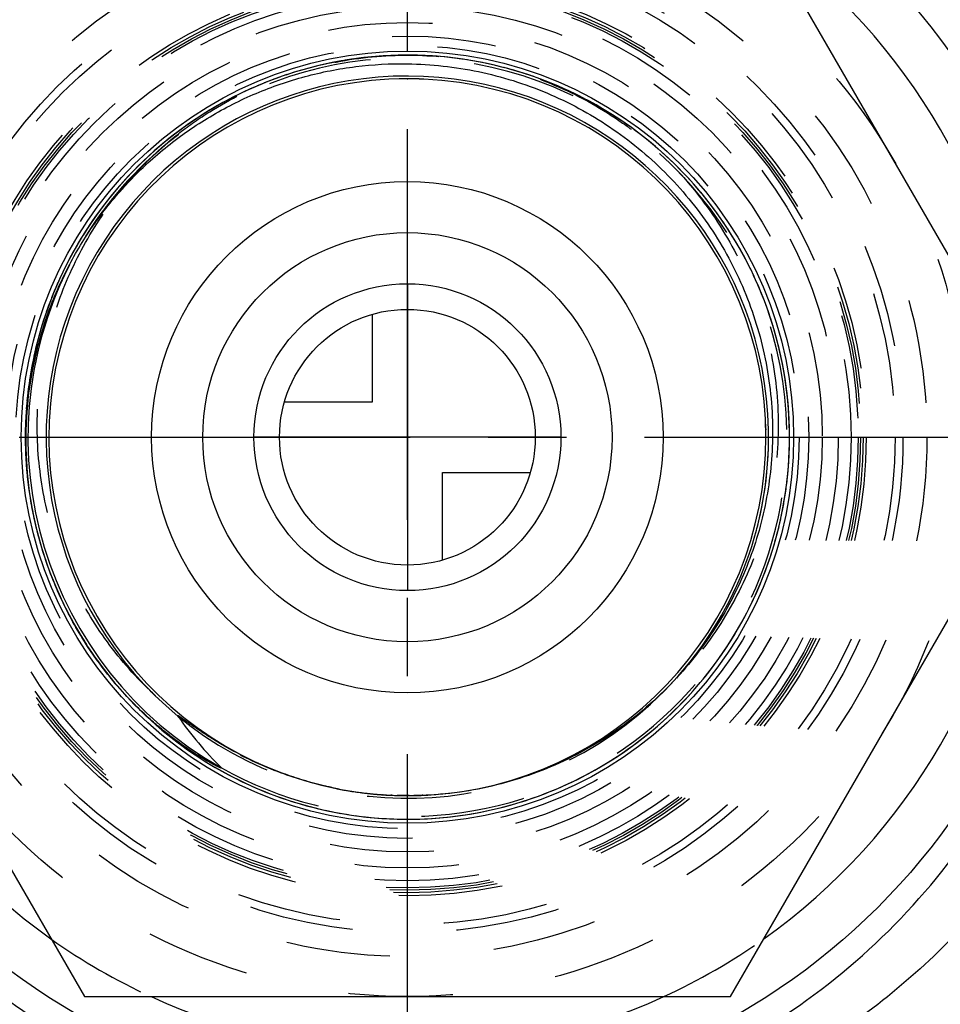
# Model space of a CAD drawing. Header units: millimetres. Extents: x 397 to 603, y 378 to 622.
# Tile 7 of 10: x 476 to 533, y 465 to 526. Entities that reach past the tile are written whole.
import ezdxf

# ---------------------------------------------------------------- set-up
doc = ezdxf.new("R2010")
doc.units = ezdxf.units.MM
doc.header["$LTSCALE"] = 65.185185
doc.linetypes.add('CENTER', pattern=[0.6, 0.375, -0.075, 0.075, -0.075])
doc.linetypes.add('HIDDEN', pattern=[0.2, 0.1, -0.1])
for name, color, linetype in [('ACHSEN_S', 7, 'CONTINUOUS'), ('FASEN', 7, 'CONTINUOUS'), ('FLAECHEN', 7, 'CONTINUOUS'), ('KONST.EL_MIT_GEO', 7, 'CONTINUOUS'), ('KURVEN', 7, 'CONTINUOUS')]:
    doc.layers.add(name, color=color, linetype=linetype)

msp = doc.modelspace()

# ---------------------------------------------------------------- linework, layer by layer
at = {"layer": 'ACHSEN_S', "color": 2, "linetype": 'CENTER'}
for p, q in [((500, 377.5), (500, 622.5)), ((397.5, 500), (602.5, 500))]:
    msp.add_line(p, q, dxfattribs=at)
at = {"layer": 'FASEN', "color": 7, "linetype": 'CONTINUOUS'}
msp.add_circle((500, 500), 41.605, dxfattribs=at)
for start, end in [(125.38435, 174.61552), (5.38448, 54.61565), (185.38448, 234.61565), (305.38435, 354.61552), (245.38443, 294.61557)]:
    msp.add_arc((500, 500), 38.5, start, end, dxfattribs=at)
at = {"layer": 'FASEN', "color": 8, "linetype": 'HIDDEN'}
for start, end in [(234.61565, 245.38443), (294.61557, 305.38435)]:
    msp.add_arc((500, 500), 38.5, start, end, dxfattribs=at)
at = {"layer": 'FLAECHEN', "color": 8, "linetype": 'HIDDEN'}
for radius in [26.95, 25.1, 24.5]:
    msp.add_circle((500, 500), radius, dxfattribs=at)
at = {"layer": 'KONST.EL_MIT_GEO', "color": 7, "linetype": 'CONTINUOUS'}
for p, q in [((540.415, 500), (520.207, 535)), ((459.585, 500), (479.793, 465)), ((520.207, 465), (540.415, 500)), ((485.734, 480.875), (485.591, 480.979)), ((485.87, 480.776), (485.734, 480.875)), ((486, 480.685), (485.87, 480.776)), ((486.122, 480.599), (486, 480.685)), ((486.238, 480.52), (486.122, 480.599)), ((486.346, 480.447), (486.238, 480.52)), ((486.447, 480.379), (486.346, 480.447)), ((486.542, 480.317), (486.447, 480.379)), ((486.631, 480.259), (486.542, 480.317)), ((486.714, 480.205), (486.631, 480.259)), ((486.792, 480.155), (486.714, 480.205)), ((486.866, 480.109), (486.792, 480.155)), ((486.968, 480.045), (486.866, 480.109)), ((487.061, 479.987), (486.968, 480.045)), ((487.147, 479.935), (487.061, 479.987)), ((487.228, 479.886), (487.147, 479.935)), ((487.304, 479.841), (487.228, 479.886)), ((487.376, 479.799), (487.304, 479.841)), ((487.442, 479.76), (487.376, 479.799)), ((487.505, 479.725), (487.442, 479.76)), ((487.581, 479.681), (487.505, 479.725)), ((487.65, 479.642), (487.581, 479.681)), ((487.712, 479.608), (487.65, 479.642)), ((487.768, 479.577), (487.712, 479.608)), ((487.818, 479.551), (487.768, 479.577)), ((487.872, 479.522), (487.818, 479.551)), ((487.918, 479.497), (487.872, 479.522)), ((487.957, 479.477), (487.918, 479.497)), ((487.996, 479.457), (487.957, 479.477)), ((488.027, 479.441), (487.996, 479.457)), ((488.06, 479.424), (488.027, 479.441)), ((488.088, 479.41), (488.06, 479.424)), ((488.112, 479.399), (488.088, 479.41)), ((488.135, 479.388), (488.112, 479.399)), ((488.154, 479.378), (488.135, 479.388)), ((488.174, 479.369), (488.154, 479.378)), ((488.193, 479.36), (488.174, 479.369)), ((488.208, 479.353), (488.193, 479.36)), ((488.223, 479.346), (488.208, 479.353)), ((488.237, 479.34), (488.223, 479.346)), ((488.25, 479.334), (488.237, 479.34)), ((488.262, 479.329), (488.25, 479.334)), ((488.273, 479.324), (488.262, 479.329)), ((488.279, 479.321), (488.273, 479.324)), ((488.285, 479.319), (488.279, 479.321)), ((488.291, 479.317), (488.285, 479.319)), ((488.296, 479.315), (488.291, 479.317)), ((488.301, 479.313), (488.296, 479.315)), ((488.305, 479.311), (488.301, 479.313)), ((488.31, 479.309), (488.305, 479.311)), ((488.314, 479.308), (488.31, 479.309)), ((488.318, 479.306), (488.314, 479.308)), ((488.322, 479.305), (488.318, 479.306)), ((488.325, 479.303), (488.322, 479.305)), ((488.329, 479.302), (488.325, 479.303)), ((488.333, 479.301), (488.329, 479.302)), ((499.392, 477.583), (499.368, 477.584)), ((499.463, 477.581), (499.419, 477.583)), ((479.793, 465), (520.207, 465))]:
    msp.add_line(p, q, dxfattribs=at)
at = {"layer": 'KONST.EL_MIT_GEO', "color": 8, "linetype": 'HIDDEN'}
for p, q in [((497.104, 523.728), (496.573, 523.657)), ((497.577, 523.781), (497.047, 523.721)), ((498.051, 523.824), (497.522, 523.775)), ((498.526, 523.859), (497.998, 523.82)), ((499.002, 523.883), (498.475, 523.855)), ((499.478, 523.898), (498.953, 523.881)), ((499.954, 523.904), (499.431, 523.897)), ((500.431, 523.9), (499.909, 523.904)), ((500.907, 523.887), (500.387, 523.901)), ((501.382, 523.864), (500.865, 523.888)), ((501.858, 523.832), (501.342, 523.866)), ((502.332, 523.79), (501.82, 523.835)), ((502.805, 523.739), (502.296, 523.793)), ((503.278, 523.678), (502.771, 523.743)), ((503.749, 523.608), (503.246, 523.683)), ((493.833, 523.095), (493.305, 522.947)), ((494.294, 523.213), (493.765, 523.077)), ((494.758, 523.322), (494.228, 523.197)), ((495.224, 523.422), (494.693, 523.308)), ((495.691, 523.512), (495.161, 523.409)), ((496.161, 523.594), (495.63, 523.501)), ((496.632, 523.665), (496.101, 523.584)), ((504.219, 523.529), (503.719, 523.613)), ((504.687, 523.44), (504.19, 523.534)), ((505.153, 523.342), (504.66, 523.445)), ((505.617, 523.235), (505.128, 523.347)), ((506.078, 523.118), (505.594, 523.24)), ((506.538, 522.993), (506.058, 523.124)), ((492.014, 522.531), (491.492, 522.339)), ((492.464, 522.685), (491.941, 522.504)), ((492.918, 522.831), (492.393, 522.661)), ((493.374, 522.967), (492.847, 522.809)), ((506.995, 522.858), (506.519, 522.998)), ((507.449, 522.714), (506.978, 522.863)), ((507.9, 522.561), (507.434, 522.719)), ((508.348, 522.399), (507.887, 522.565)), ((490.682, 522.013), (490.168, 521.788)), ((491.123, 522.194), (490.606, 521.981)), ((491.567, 522.367), (491.047, 522.164)), ((499.976, 522.425), (499.985, 522.425)), ((499.981, 522.425), (500, 522.425)), ((499.985, 522.425), (499.994, 522.425)), ((499.991, 522.425), (500, 522.425)), ((499.994, 522.425), (500, 522.425)), ((499.996, 522.425), (500, 522.425)), ((500, 522.425), (500.009, 522.425)), ((500, 522.425), (500.007, 522.425)), ((500, 522.425), (500.022, 522.425)), ((508.792, 522.228), (508.337, 522.403)), ((509.233, 522.049), (508.783, 522.232)), ((509.671, 521.86), (509.226, 522.052)), ((510.104, 521.663), (509.665, 521.863)), ((510.534, 521.458), (510.101, 521.665)), ((511.8, 520.789), (511.381, 521.021)), ((512.213, 520.548), (511.797, 520.79)), ((512.622, 520.3), (512.209, 520.551)), ((513.026, 520.043), (512.616, 520.304)), ((513.424, 519.779), (513.018, 520.048)), ((513.817, 519.506), (513.415, 519.785)), ((514.204, 519.226), (513.806, 519.514)), ((514.586, 518.938), (514.192, 519.235)), ((514.962, 518.643), (514.573, 518.948)), ((515.332, 518.34), (514.947, 518.654)), ((515.695, 518.029), (515.316, 518.353)), ((516.053, 517.712), (515.679, 518.044)), ((516.404, 517.387), (516.035, 517.728)), ((516.748, 517.055), (516.385, 517.405)), ((517.086, 516.717), (516.729, 517.075)), ((517.417, 516.372), (517.066, 516.738)), ((517.741, 516.02), (517.396, 516.395)), ((518.058, 515.662), (517.719, 516.045)), ((518.368, 515.298), (518.035, 515.689)), ((518.67, 514.927), (518.344, 515.326)), ((518.965, 514.551), (518.646, 514.958)), ((519.252, 514.169), (518.94, 514.583)), ((519.532, 513.781), (519.227, 514.203)), ((519.804, 513.387), (519.506, 513.817)), ((520.067, 512.989), (519.777, 513.426)), ((520.323, 512.585), (520.041, 513.029)), ((520.571, 512.176), (520.297, 512.627)), ((520.81, 511.762), (520.544, 512.22)), ((521.041, 511.343), (520.784, 511.809)), ((521.264, 510.92), (521.015, 511.392)), ((478.836, 510.74), (478.855, 510.777)), ((478.837, 510.742), (478.855, 510.777)), ((478.855, 510.777), (478.884, 510.834)), ((478.855, 510.777), (478.878, 510.822)), ((478.855, 510.777), (478.867, 510.802)), ((478.855, 510.777), (478.867, 510.801)), ((478.855, 510.777), (478.867, 510.801)), ((478.855, 510.777), (478.859, 510.785)), ((478.858, 510.784), (478.866, 510.799)), ((478.859, 510.785), (478.868, 510.802)), ((521.478, 510.492), (521.237, 510.971)), ((521.684, 510.061), (521.452, 510.546)), ((521.881, 509.625), (521.658, 510.117)), ((478.141, 509.674), (477.921, 509.161)), ((478.339, 510.109), (478.108, 509.599)), ((522.069, 509.185), (521.855, 509.683)), ((477.952, 509.235), (477.743, 508.72)), ((522.248, 508.742), (522.044, 509.246)), ((477.6, 508.345), (477.413, 507.826)), ((477.772, 508.792), (477.574, 508.274)), ((522.418, 508.295), (522.223, 508.805)), ((522.58, 507.845), (522.394, 508.36)), ((477.438, 507.896), (477.262, 507.374)), ((522.732, 507.392), (522.557, 507.912)), ((477.284, 507.443), (477.12, 506.92)), ((522.876, 506.936), (522.71, 507.461)), ((477.005, 506.528), (476.862, 506.003)), ((477.14, 506.987), (476.986, 506.463)), ((523.01, 506.477), (522.854, 507.007)), ((523.135, 506.015), (522.989, 506.551)), ((476.879, 506.067), (476.747, 505.541)), ((523.25, 505.551), (523.115, 506.091)), ((476.762, 505.603), (476.641, 505.076)), ((523.357, 505.085), (523.232, 505.63)), ((476.557, 504.67), (476.458, 504.142)), ((476.655, 505.138), (476.545, 504.61)), ((476.468, 504.2), (476.38, 503.672)), ((476.389, 503.728), (476.311, 503.2)), ((476.258, 502.781), (476.203, 502.254)), ((476.319, 503.255), (476.252, 502.728)), ((476.207, 502.305), (476.162, 501.78)), ((476.166, 501.829), (476.132, 501.304)), ((476.112, 500.874), (476.099, 500.352)), ((476.134, 501.352), (476.11, 500.828)), ((476.099, 500.396), (476.096, 499.876)), ((522.419, 500.516), (522.42, 500.487)), ((522.419, 500.51), (522.42, 500.484)), ((522.419, 500.509), (522.42, 500.483)), ((522.42, 500.487), (522.42, 500.457)), ((522.42, 500.484), (522.42, 500.457)), ((522.42, 500.483), (522.42, 500.457)), ((522.42, 500.463), (522.42, 500.457)), ((523.904, 500.057), (523.897, 500.585)), ((476.096, 499.918), (476.104, 499.4)), ((523.9, 499.579), (523.904, 500.107)), ((476.103, 499.44), (476.12, 498.924)), ((523.864, 498.623), (523.889, 499.15)), ((523.887, 499.101), (523.901, 499.628)), ((476.119, 498.962), (476.146, 498.448)), ((476.144, 498.485), (476.182, 497.973)), ((523.832, 498.146), (523.867, 498.673)), ((476.179, 498.008), (476.227, 497.499)), ((523.79, 497.67), (523.836, 498.196)), ((476.224, 497.532), (476.282, 497.026)), ((523.678, 496.72), (523.745, 497.244)), ((523.739, 497.195), (523.795, 497.719)), ((476.278, 497.057), (476.346, 496.554)), ((476.342, 496.583), (476.419, 496.084)), ((523.608, 496.247), (523.685, 496.769)), ((476.415, 496.11), (476.502, 495.614)), ((523.528, 495.776), (523.615, 496.296)), ((476.497, 495.639), (476.594, 495.147)), ((523.34, 494.838), (523.448, 495.355)), ((523.439, 495.306), (523.537, 495.825)), ((476.589, 495.17), (476.695, 494.682)), ((523.232, 494.373), (523.351, 494.887)), ((476.69, 494.703), (476.806, 494.219)), ((476.801, 494.237), (476.925, 493.758)), ((523.115, 493.909), (523.244, 494.421)), ((476.921, 493.775), (477.054, 493.299)), ((522.988, 493.448), (523.127, 493.957)), ((477.05, 493.314), (477.192, 492.843)), ((477.188, 492.856), (477.34, 492.39)), ((477.336, 492.402), (477.496, 491.94)), ((477.492, 491.95), (477.661, 491.494)), ((477.658, 491.501), (477.835, 491.05)), ((477.832, 491.056), (478.017, 490.61)), ((478.016, 490.614), (478.209, 490.174)), ((478.208, 490.177), (478.409, 489.743)), ((478.409, 489.742), (478.618, 489.313)), ((478.618, 489.314), (478.836, 488.887)), ((478.835, 488.89), (479.063, 488.466)), ((479.06, 488.471), (479.298, 488.05)), ((479.294, 488.056), (479.541, 487.638)), ((479.536, 487.645), (479.792, 487.231)), ((479.792, 487.231), (479.805, 487.21)), ((480.183, 486.633), (480.187, 486.628)), ((516.876, 484.975), (516.837, 484.931)), ((516.876, 484.975), (516.838, 484.932)), ((516.876, 484.975), (516.843, 484.937)), ((516.876, 484.975), (516.846, 484.941)), ((516.876, 484.975), (516.856, 484.952)), ((516.871, 484.968), (516.858, 484.954)), ((516.876, 484.975), (516.871, 484.968)), ((516.907, 485.01), (516.876, 484.975)), ((497.962, 477.667), (497.959, 477.667)), ((497.966, 477.667), (497.962, 477.667)), ((498.447, 477.628), (498.44, 477.629)), ((498.479, 477.626), (498.447, 477.628)), ((499.023, 477.596), (498.973, 477.598)), ((499.031, 477.596), (499.023, 477.596)), ((499.412, 477.583), (499.392, 477.583)), ((499.412, 477.583), (499.392, 477.583)), ((499.805, 477.576), (499.412, 477.583)), ((499.419, 477.583), (499.412, 477.583)), ((499.419, 477.583), (499.412, 477.583)), ((499.738, 477.577), (499.713, 477.577)), ((499.738, 477.576), (499.713, 477.577)), ((500, 477.575), (499.805, 477.576)), ((499.958, 477.575), (499.926, 477.575)), ((500, 477.575), (499.958, 477.575)), ((500, 477.575), (499.97, 477.575)), ((500.042, 477.575), (500, 477.575)), ((500.011, 477.575), (500, 477.575)), ((500.011, 477.575), (500, 477.575)), ((500.02, 477.575), (500.011, 477.575)), ((500.054, 477.575), (500.02, 477.575)), ((500.106, 477.575), (500.054, 477.575)), ((500.457, 477.58), (500.397, 477.579)), ((500.488, 477.58), (500.457, 477.58)), ((500.501, 477.581), (500.488, 477.58)), ((500.498, 477.58), (500.494, 477.58)), ((500.507, 477.58), (500.498, 477.58)), ((500.506, 477.581), (500.5, 477.581)), ((500.506, 477.581), (500.501, 477.581)), ((500.51, 477.581), (500.501, 477.581)), ((500.506, 477.581), (500.501, 477.581)), ((500.522, 477.581), (500.506, 477.581)), ((500.51, 477.581), (500.506, 477.581)), ((500.514, 477.58), (500.507, 477.58)), ((500.522, 477.581), (500.51, 477.581)), ((500.558, 477.582), (500.522, 477.581)), ((500.61, 477.583), (500.558, 477.582)), ((500.762, 477.588), (500.73, 477.587)), ((500.968, 477.596), (500.915, 477.594)), ((500.967, 477.596), (500.915, 477.594)), ((500.952, 477.595), (500.915, 477.594)), ((500.952, 477.595), (500.915, 477.594)), ((500.968, 477.596), (500.952, 477.595)), ((493.918, 476.883), (494.43, 476.754)), ((494.382, 476.766), (494.896, 476.647)), ((494.848, 476.658), (495.364, 476.55)), ((495.316, 476.559), (495.834, 476.462)), ((495.785, 476.47), (496.306, 476.383)), ((496.257, 476.391), (496.779, 476.314)), ((496.73, 476.321), (497.253, 476.254)), ((497.204, 476.26), (497.729, 476.204)), ((497.68, 476.209), (498.205, 476.163)), ((498.156, 476.167), (498.682, 476.132)), ((498.633, 476.135), (499.16, 476.111)), ((499.111, 476.113), (499.638, 476.099)), ((499.589, 476.1), (500.116, 476.096)), ((500.067, 476.096), (500.594, 476.103)), ((500.545, 476.102), (501.072, 476.12))]:
    msp.add_line(p, q, dxfattribs=at)
for points in [[(523.897, 500.585), (523.88, 501.063), (523.854, 501.54), (523.819, 502.017), (523.774, 502.493), (523.719, 502.968), (523.655, 503.442), (523.581, 503.914), (523.498, 504.385), (523.406, 504.854), (523.304, 505.321), (523.193, 505.787), (523.073, 506.249), (522.943, 506.71), (522.804, 507.167), (522.656, 507.622), (522.499, 508.073), (522.333, 508.522), (522.158, 508.967), (521.975, 509.408), (521.782, 509.846), (521.581, 510.28), (521.371, 510.709), (521.152, 511.135), (520.925, 511.555), (520.69, 511.972), (520.446, 512.383), (520.195, 512.79), (519.935, 513.191), (519.667, 513.587), (519.391, 513.978), (519.108, 514.363), (518.817, 514.742), (518.518, 515.116), (518.212, 515.483), (517.899, 515.844), (517.578, 516.199), (517.251, 516.547), (516.916, 516.889), (516.575, 517.224), (516.227, 517.552), (515.873, 517.873), (515.512, 518.187), (515.145, 518.494), (514.772, 518.793), (514.393, 519.085), (514.009, 519.369), (513.619, 519.645), (513.223, 519.914), (512.822, 520.174), (512.416, 520.427), (512.005, 520.671), (511.589, 520.907), (511.168, 521.135), (510.743, 521.354), (510.314, 521.564), (509.881, 521.766), (509.443, 521.96), (509.002, 522.144), (508.558, 522.32), (508.109, 522.486), (507.658, 522.644), (507.204, 522.793), (506.746, 522.932), (506.286, 523.063), (505.824, 523.184), (505.359, 523.296), (504.892, 523.398), (504.423, 523.491), (503.952, 523.575), (503.48, 523.649), (503.006, 523.714), (502.531, 523.77), (502.055, 523.816), (501.578, 523.852), (501.101, 523.879), (500.623, 523.896), (500.145, 523.904), (499.667, 523.902), (499.189, 523.89), (498.711, 523.869), (498.234, 523.839), (497.757, 523.799), (497.282, 523.749), (496.807, 523.69), (496.334, 523.621), (495.862, 523.543), (495.392, 523.456), (494.924, 523.359), (494.458, 523.253), (493.994, 523.137), (493.532, 523.012), (493.073, 522.878), (492.617, 522.735), (492.164, 522.583), (491.713, 522.422), (491.267, 522.252), (490.823, 522.072), (490.384, 521.884), (489.948, 521.688), (489.516, 521.482), (489.088, 521.268), (488.665, 521.046), (488.247, 520.815), (487.833, 520.576), (487.423, 520.328), (487.019, 520.072), (486.62, 519.809), (486.227, 519.537), (485.839, 519.258), (485.456, 518.971), (485.08, 518.676), (484.709, 518.374), (484.345, 518.064), (483.987, 517.748), (483.635, 517.424), (483.29, 517.093), (482.951, 516.755), (482.619, 516.411), (482.295, 516.06), (481.977, 515.703), (481.666, 515.339), (481.363, 514.969), (481.068, 514.593), (480.78, 514.212), (480.499, 513.824), (480.226, 513.432), (479.962, 513.033), (479.705, 512.63), (479.457, 512.222), (479.216, 511.808), (478.984, 511.39), (478.761, 510.967), (478.545, 510.54), (478.304, 510.034)], [(490.246, 521.823), (489.813, 521.625), (489.384, 521.417), (488.959, 521.201), (488.539, 520.977), (488.123, 520.745), (487.712, 520.504), (487.306, 520.255), (486.905, 519.998), (486.509, 519.733), (486.119, 519.461), (485.734, 519.18), (485.355, 518.892), (484.981, 518.597), (484.614, 518.294), (484.252, 517.984), (483.897, 517.666), (483.548, 517.342), (483.206, 517.011), (482.87, 516.673), (482.542, 516.328), (482.22, 515.977), (481.905, 515.62), (481.597, 515.256), (481.297, 514.886), (481.004, 514.511), (480.719, 514.129), (480.441, 513.743), (480.171, 513.35), (479.909, 512.952), (479.655, 512.55), (479.409, 512.142), (479.171, 511.729), (478.942, 511.312), (478.721, 510.89), (478.508, 510.464)], [(490.168, 521.788), (489.734, 521.587), (489.304, 521.378), (488.879, 521.159), (488.458, 520.933), (488.041, 520.698), (487.63, 520.454), (487.223, 520.203), (486.822, 519.943), (486.425, 519.676), (486.035, 519.4), (485.649, 519.117), (485.27, 518.826), (484.896, 518.528), (484.529, 518.222), (484.167, 517.909), (483.812, 517.588), (483.464, 517.261), (483.122, 516.927), (482.786, 516.586), (482.458, 516.238), (482.137, 515.884), (481.823, 515.524), (481.516, 515.157), (481.216, 514.784), (480.924, 514.406), (480.64, 514.021), (480.363, 513.631), (480.095, 513.236), (479.834, 512.835), (479.581, 512.429), (479.337, 512.018), (479.101, 511.602), (478.873, 511.182), (478.653, 510.757), (478.442, 510.328), (478.24, 509.895), (478.046, 509.457), (477.862, 509.016), (477.686, 508.572), (477.519, 508.124), (477.361, 507.672), (477.212, 507.218), (477.072, 506.761), (476.941, 506.301), (476.82, 505.838), (476.708, 505.374), (476.605, 504.907), (476.512, 504.438), (476.427, 503.967), (476.353, 503.495), (476.288, 503.021), (476.232, 502.546), (476.186, 502.07), (476.149, 501.593), (476.122, 501.116), (476.105, 500.638), (476.097, 500.16), (476.098, 499.682), (476.109, 499.204), (476.13, 498.726), (476.16, 498.249), (476.2, 497.772), (476.249, 497.297), (476.308, 496.822), (476.376, 496.349), (476.454, 495.877), (476.541, 495.407), (476.638, 494.939), (476.744, 494.473), (476.859, 494.008), (476.984, 493.547), (477.117, 493.088), (477.26, 492.631), (477.412, 492.178), (477.573, 491.728), (477.743, 491.281), (477.922, 490.837), (478.109, 490.398), (478.306, 489.962), (478.511, 489.53), (478.725, 489.102), (478.947, 488.679), (479.178, 488.26), (479.417, 487.846), (479.664, 487.436), (479.919, 487.032), (479.998, 486.911)], [(511.382, 521.02), (510.959, 521.244), (510.532, 521.459)], [(501.072, 476.12), (501.549, 476.146), (502.026, 476.182), (502.502, 476.227), (502.977, 476.282), (503.451, 476.346), (503.924, 476.42), (504.394, 476.503), (504.864, 476.596), (505.331, 476.698), (505.796, 476.809), (506.258, 476.93), (506.719, 477.06), (507.176, 477.199), (507.631, 477.347), (508.082, 477.504), (508.531, 477.67), (508.976, 477.845), (509.417, 478.029), (509.855, 478.222), (510.288, 478.423), (510.718, 478.633), (511.143, 478.852), (511.564, 479.079), (511.98, 479.315), (512.391, 479.558), (512.798, 479.81), (513.199, 480.07), (513.595, 480.338), (513.986, 480.614), (514.37, 480.898), (514.75, 481.189), (515.123, 481.488), (515.49, 481.794), (515.851, 482.108), (516.206, 482.428), (516.554, 482.756), (516.896, 483.09), (517.231, 483.432), (517.559, 483.78), (517.88, 484.134), (518.193, 484.495), (518.5, 484.862), (518.799, 485.235), (519.091, 485.614), (519.374, 485.999), (519.651, 486.389), (519.919, 486.785), (520.179, 487.186), (520.432, 487.592), (520.676, 488.003), (520.911, 488.419), (521.139, 488.84), (521.358, 489.265), (521.568, 489.694), (521.77, 490.128), (521.963, 490.565), (522.148, 491.006), (522.323, 491.451), (522.49, 491.899), (522.647, 492.351), (522.796, 492.805), (522.935, 493.263), (523.065, 493.723), (523.186, 494.186), (523.298, 494.651), (523.4, 495.118), (523.493, 495.587), (523.577, 496.057), (523.651, 496.53), (523.715, 497.004), (523.771, 497.479), (523.816, 497.954), (523.852, 498.431), (523.879, 498.909), (523.896, 499.387), (523.904, 499.865), (523.902, 500.343), (523.89, 500.821), (523.869, 501.298), (523.838, 501.776), (523.798, 502.252), (523.748, 502.728), (523.689, 503.202), (523.62, 503.675), (523.542, 504.147), (523.454, 504.617), (523.339, 505.166)], [(523.899, 500.488), (523.886, 500.92), (523.863, 501.396), (523.831, 501.871), (523.789, 502.345), (523.737, 502.819), (523.676, 503.291), (523.606, 503.762), (523.526, 504.232), (523.437, 504.7)], [(480.554, 486.099), (480.594, 486.042), (480.877, 485.657), (481.168, 485.277), (481.466, 484.903), (481.772, 484.536), (482.085, 484.174), (482.405, 483.819), (482.732, 483.47), (483.066, 483.128), (483.407, 482.793), (483.755, 482.465), (484.109, 482.143), (484.469, 481.829), (484.836, 481.522), (485.208, 481.222), (485.587, 480.93), (485.971, 480.646), (486.361, 480.369), (486.757, 480.1), (487.157, 479.839), (487.563, 479.586), (487.974, 479.342), (488.389, 479.105), (488.81, 478.877), (489.234, 478.657), (489.664, 478.446), (490.097, 478.244), (490.534, 478.05), (490.975, 477.865), (491.419, 477.689), (491.867, 477.522), (492.319, 477.364), (492.773, 477.215), (493.23, 477.075), (493.69, 476.944), (494.152, 476.822), (494.617, 476.71), (495.084, 476.607), (495.553, 476.513), (496.024, 476.429), (496.496, 476.354), (496.97, 476.289), (497.445, 476.233), (497.92, 476.187), (498.397, 476.15), (498.875, 476.123), (499.352, 476.105), (499.83, 476.097), (500.309, 476.098), (500.787, 476.109), (501.264, 476.129), (501.742, 476.16), (502.218, 476.199), (502.694, 476.248), (503.168, 476.307), (503.642, 476.375), (504.113, 476.453), (504.584, 476.54), (505.052, 476.636), (505.518, 476.742), (505.982, 476.857), (506.444, 476.981), (506.903, 477.114), (507.36, 477.257), (507.813, 477.409), (508.263, 477.57), (508.71, 477.739), (509.154, 477.918), (509.594, 478.106), (510.03, 478.302), (510.462, 478.507), (510.89, 478.72), (511.313, 478.943), (511.732, 479.173), (512.146, 479.412), (512.556, 479.659), (512.96, 479.914), (513.359, 480.177), (513.753, 480.449), (514.141, 480.728), (514.524, 481.014), (514.901, 481.309), (515.272, 481.61), (515.636, 481.92), (515.995, 482.236), (516.347, 482.559), (516.693, 482.89), (517.032, 483.227), (517.364, 483.571), (517.689, 483.922), (518.007, 484.279), (518.318, 484.642), (518.621, 485.012), (518.917, 485.387), (519.206, 485.768), (519.487, 486.155), (519.76, 486.548), (520.025, 486.946), (520.282, 487.349), (520.531, 487.757), (520.772, 488.17), (521.004, 488.588), (521.228, 489.011), (521.444, 489.437), (521.651, 489.868), (521.849, 490.304), (522.039, 490.743), (522.219, 491.185), (522.391, 491.631), (522.554, 492.081), (522.708, 492.534), (522.853, 492.989), (523.002, 493.495)], [(479.998, 486.911), (480.052, 486.83), (480.319, 486.433), (480.372, 486.357)], [(480.372, 486.357), (480.454, 486.239), (480.733, 485.851), (481.02, 485.469), (481.314, 485.092), (481.616, 484.721), (481.926, 484.356), (482.242, 483.998), (482.566, 483.646), (482.896, 483.301), (483.234, 482.962), (483.578, 482.63), (483.929, 482.305), (484.286, 481.987), (484.649, 481.676), (485.019, 481.373), (485.395, 481.077), (485.776, 480.789), (486.163, 480.508), (486.556, 480.235), (486.954, 479.97), (487.357, 479.713), (487.765, 479.464), (488.179, 479.224), (488.597, 478.991), (489.019, 478.767), (489.446, 478.552), (489.877, 478.345), (490.312, 478.147), (490.751, 477.958), (491.194, 477.777), (491.64, 477.605), (492.09, 477.443), (492.543, 477.289), (492.998, 477.144), (493.457, 477.009), (493.966, 476.87)]]:
    msp.add_lwpolyline(points, dxfattribs=at)
at = {"layer": 'KONST.EL_MIT_GEO', "color": 7, "linetype": 'CONTINUOUS'}
for points in [[(483.084, 483.129), (482.965, 483.248), (482.843, 483.372), (482.717, 483.502), (482.587, 483.637), (482.454, 483.779), (482.317, 483.927), (482.176, 484.083), (482.031, 484.245), (481.882, 484.416), (481.729, 484.594), (481.572, 484.781), (481.412, 484.976), (481.247, 485.181), (481.079, 485.395), (480.908, 485.619), (480.732, 485.854), (480.554, 486.099), (480.372, 486.357), (480.187, 486.628), (479.998, 486.911), (479.805, 487.21), (479.765, 487.274)], [(485.591, 480.979), (485.442, 481.09), (485.366, 481.147), (485.288, 481.206), (485.21, 481.266), (485.13, 481.328), (485.05, 481.391), (484.968, 481.455), (484.886, 481.521), (484.803, 481.588), (484.719, 481.656), (484.635, 481.725), (484.549, 481.796), (484.464, 481.868), (484.377, 481.941), (484.29, 482.016), (484.201, 482.092), (484.111, 482.171), (484.019, 482.252), (483.925, 482.336), (483.829, 482.423), (483.73, 482.512), (483.63, 482.605), (483.526, 482.702), (483.42, 482.802), (483.311, 482.907), (483.199, 483.016), (483.084, 483.129)], [(488.362, 479.316), (488.363, 479.315), (488.364, 479.314), (488.365, 479.313), (488.366, 479.312), (488.367, 479.311), (488.368, 479.31), (488.369, 479.309), (488.369, 479.308), (488.37, 479.307), (488.371, 479.306), (488.372, 479.305), (488.372, 479.304), (488.373, 479.303), (488.374, 479.302), (488.374, 479.301), (488.375, 479.3), (488.375, 479.3), (488.375, 479.299), (488.375, 479.298), (488.376, 479.297), (488.376, 479.296), (488.375, 479.295), (488.375, 479.295), (488.374, 479.294), (488.374, 479.294), (488.373, 479.293), (488.372, 479.293), (488.371, 479.293), (488.37, 479.293), (488.369, 479.293), (488.368, 479.292), (488.367, 479.293), (488.366, 479.293), (488.365, 479.293), (488.364, 479.293), (488.363, 479.293), (488.361, 479.293), (488.36, 479.293), (488.359, 479.294), (488.358, 479.294), (488.357, 479.294), (488.355, 479.294), (488.354, 479.295), (488.353, 479.295), (488.351, 479.295), (488.35, 479.296), (488.348, 479.296), (488.347, 479.296), (488.345, 479.297), (488.344, 479.297), (488.342, 479.298), (488.341, 479.298), (488.339, 479.299), (488.338, 479.299), (488.336, 479.3), (488.334, 479.3), (488.333, 479.301)]]:
    msp.add_lwpolyline(points, dxfattribs=at)
at = {"layer": 'KONST.EL_MIT_GEO', "color": 8, "linetype": 'HIDDEN'}
for radius in [35, 32.5, 31, 30.5, 28.7, 28.5, 28.346, 28.2, 27.75, 26.95, 25.95]:
    msp.add_circle((500, 500), radius, dxfattribs=at)
at = {"layer": 'KONST.EL_MIT_GEO', "color": 7, "linetype": 'CONTINUOUS'}
msp.add_circle((500, 500), 24.157, dxfattribs=at)
for centre, radius, start, end in [((500.297, 500.231), 43.169, 123.5958, 147.34172), ((499.703, 500.231), 43.169, 32.65828, 56.4042), ((500, 500), 22.596, 1.16884, 230.56653), ((500, 500), 22.425, 269.99998, 259.00171), ((500, 500), 23.733, 153.08817, 240.63485), ((500, 500), 22.596, 318.32004, 1.16882), ((504.179, 495.355), 22.527, 214.64792, 225.39811), ((500.09, 500.465), 22.899, 257.85104, 259.00145), ((500.073, 500.377), 22.809, 259.00162, 269.81597), ((500.012, 500.441), 22.866, 267.5391, 268.38536), ((500.297, 499.769), 43.169, 212.65828, 236.4042), ((499.703, 499.769), 43.169, 303.5958, 327.34172)]:
    msp.add_arc(centre, radius, start, end, dxfattribs=at)
at = {"layer": 'KONST.EL_MIT_GEO', "color": 8, "linetype": 'HIDDEN'}
for centre, radius, start, end in [((500, 500), 23.733, 1.16883, 153.08817), ((500, 500.004), 22.421, 90.00011, 91.29248), ((500, 500.004), 22.421, 88.70384, 89.99985), ((500, 499.992), 22.433, 87.42615, 88.70424), ((500, 500), 23.733, 132.26238, 152.9248), ((500.494, 500.506), 23.702, 133.9677, 140.6788), ((500, 500), 23.733, 152.99352, 179.95457), ((500.001, 500), 22.424, 1.16891, 2.45562), ((500, 500), 23.733, 240.63485, 1.16883), ((500, 500), 22.596, 312.31853, 1.16884), ((500, 500), 22.425, 0.48151, 1.16898), ((500.001, 500), 22.424, 359.89911, 1.16876), ((500, 500), 22.596, 230.56653, 312.31853), ((498.81, 502.428), 25.204, 303.95788, 310.60195), ((499.999, 499.997), 22.422, 258.62424, 259.00192), ((500.015, 500.459), 22.885, 259.18492, 263.31244), ((500, 499.999), 22.424, 259.00162, 268.69596), ((500, 500), 22.425, 259.00171, 269.99998), ((500.013, 500.444), 22.869, 263.31341, 264.84695), ((500.012, 500.44), 22.866, 264.86625, 266.05828), ((500.013, 500.449), 22.875, 266.15527, 267.39411), ((500, 500), 22.425, 268.51458, 268.69751), ((500.012, 500.442), 22.867, 268.62501, 268.81514), ((500, 499.996), 22.421, 268.69722, 269.99985), ((500.012, 500.445), 22.87, 268.81515, 269.25139), ((500.012, 500.447), 22.872, 269.3132, 269.89606), ((500, 499.989), 22.414, 269.40926, 269.99995), ((500, 499.986), 22.411, 269.70202, 269.99998), ((500, 499.996), 22.421, 270.00011, 271.28568), ((500.012, 500.443), 22.868, 270.23685, 270.76448), ((500.012, 500.439), 22.864, 270.76449, 271.2074), ((500.012, 500.443), 22.868, 271.25913, 272.26326), ((500, 500.008), 22.433, 271.32939, 272.33758), ((500, 500.001), 22.426, 271.33297, 272.33765), ((500, 500), 22.425, 271.94804, 272.33766), ((500, 499.997), 22.422, 272.47415, 273.62507)]:
    msp.add_arc(centre, radius, start, end, dxfattribs=at)
at = {"layer": 'KONST.EL_MIT_GEO', "color": 7, "linetype": 'CONTINUOUS'}
for points, knots in [([(459.392, 522.837), (460.449, 524.608), (462.804, 528.003), (466.986, 532.567), (471.734, 536.535), (475.223, 538.744), (477.032, 539.73)], [0, 0, 0, 0, 0.250492, 0.50012, 0.74968, 1, 1, 1, 1]), ([(522.968, 539.73), (524.777, 538.744), (528.266, 536.535), (533.014, 532.567), (537.196, 528.003), (539.551, 524.608), (540.608, 522.837)], [0, 0, 0, 0, 0.25032, 0.49988, 0.749508, 1, 1, 1, 1]), ([(478.855, 510.777), (479.358, 511.731), (480.495, 513.571), (482.561, 516.073), (484.949, 518.269), (487.615, 520.118), (490.509, 521.584), (493.578, 522.639), (496.761, 523.262), (498.922, 523.381), (500, 523.365)], [0, 0, 0, 0, 0.125001, 0.250002, 0.375003, 0.500003, 0.625003, 0.750002, 0.875001, 1, 1, 1, 1]), ([(500, 523.365), (501.49, 523.344), (504.475, 523.014), (508.768, 521.674), (512.728, 519.536), (516.202, 516.678), (519.061, 513.204), (521.195, 509.242), (522.522, 504.944), (522.833, 501.956), (522.841, 500.466)], [0, 0, 0, 0, 0.125004, 0.250007, 0.375008, 0.500009, 0.625008, 0.750007, 0.875004, 1, 1, 1, 1]), ([(479.765, 487.274), (479.219, 488.142), (478.24, 489.952), (477.139, 492.833), (476.421, 495.833), (476.099, 498.902), (476.18, 501.986), (476.662, 505.033), (477.538, 507.991), (478.376, 509.87), (478.855, 510.777)], [0, 0, 0, 0, 0.124994, 0.249995, 0.374998, 0.5, 0.625002, 0.750003, 0.875002, 1, 1, 1, 1]), ([(522.841, 500.466), (522.849, 499.052), (522.602, 496.215), (521.448, 492.108), (519.552, 488.287), (517.832, 486.017), (516.876, 484.975)], [0, 0, 0, 0, 0.250003, 0.500004, 0.750003, 1, 1, 1, 1]), ([(516.876, 484.975), (515.809, 483.812), (513.428, 481.699), (509.286, 479.338), (504.745, 477.884), (501.578, 477.563), (500, 477.568)], [0, 0, 0, 0, 0.250002, 0.500001, 0.75, 1, 1, 1, 1]), ([(495.271, 478.079), (494.834, 478.173), (493.964, 478.387), (492.681, 478.784), (491.633, 479.176), (490.809, 479.526), (490.199, 479.806), (489.597, 480.104), (489.004, 480.418), (488.419, 480.748), (487.94, 481.037), (487.562, 481.276), (487.28, 481.458), (487.001, 481.644), (486.723, 481.833), (486.494, 481.993), (486.311, 482.122), (486.174, 482.219), (486.038, 482.316), (485.935, 482.389), (485.866, 482.437), (485.832, 482.461), (485.797, 482.484), (485.762, 482.507), (485.733, 482.526), (485.709, 482.541), (485.691, 482.552), (485.676, 482.56), (485.663, 482.566), (485.655, 482.569), (485.649, 482.571), (485.644, 482.572), (485.638, 482.571), (485.638, 482.566), (485.64, 482.561), (485.643, 482.555), (485.646, 482.551), (485.648, 482.548)], [0, 0, 0, 0, 0.125034, 0.250066, 0.375095, 0.437616, 0.500136, 0.562656, 0.625175, 0.687694, 0.750212, 0.781472, 0.812731, 0.843989, 0.875247, 0.906503, 0.92213, 0.937756, 0.953381, 0.969002, 0.972907, 0.976811, 0.980714, 0.984615, 0.988515, 0.990463, 0.992409, 0.99435, 0.995318, 0.996281, 0.996757, 0.997227, 0.997669, 0.998089, 0.998567, 0.999038, 1, 1, 1, 1]), ([(477.032, 460.27), (475.223, 461.256), (471.734, 463.465), (466.986, 467.433), (462.804, 471.997), (460.449, 475.392), (459.392, 477.163)], [0, 0, 0, 0, 0.25032, 0.49988, 0.749508, 1, 1, 1, 1]), ([(540.608, 477.163), (539.551, 475.392), (537.196, 471.997), (533.014, 467.433), (528.266, 463.465), (524.777, 461.256), (522.968, 460.27)], [0, 0, 0, 0, 0.250492, 0.50012, 0.74968, 1, 1, 1, 1])]:
    msp.add_open_spline(points, degree=3, knots=knots, dxfattribs=at)
at = {"layer": 'KONST.EL_MIT_GEO', "color": 8, "linetype": 'HIDDEN'}
for points, knots in [([(484.039, 517.564), (484.586, 518.092), (485.739, 519.087), (488.233, 520.828), (491.659, 522.526), (496.082, 523.723), (500.654, 524.043), (505.202, 523.475), (509.553, 522.039), (512.882, 520.158), (515.277, 518.283), (516.375, 517.227), (516.893, 516.671)], [0, 0, 0, 0, 0.062551, 0.125106, 0.250067, 0.375033, 0.5, 0.624966, 0.749932, 0.874893, 0.937448, 1, 1, 1, 1]), ([(516.893, 516.671), (517.95, 515.533), (519.846, 513.043), (521.897, 508.827), (523.075, 504.286), (523.325, 499.603), (522.633, 494.963), (521.021, 490.558), (518.551, 486.571), (516.393, 484.302), (515.213, 483.292)], [0, 0, 0, 0, 0.125009, 0.250015, 0.375019, 0.50002, 0.625019, 0.750016, 0.875009, 1, 1, 1, 1]), ([(483.902, 484.144), (482.861, 485.137), (480.966, 487.326), (478.798, 491.084), (477.374, 495.183), (476.742, 499.476), (476.918, 503.811), (477.891, 508.039), (479.624, 512.015), (481.247, 514.412), (482.158, 515.525)], [0, 0, 0, 0, 0.124993, 0.249988, 0.374985, 0.499984, 0.624985, 0.749988, 0.874993, 1, 1, 1, 1]), ([(495.721, 477.981), (494.615, 478.192), (492.433, 478.779), (489.842, 479.904), (487.886, 481.022), (486.482, 481.964), (485.148, 483.003), (484.309, 483.756), (483.902, 484.144)], [0, 0, 0, 0, 0.249911, 0.499826, 0.624868, 0.74991, 0.874952, 1, 1, 1, 1]), ([(512.888, 481.523), (512.006, 480.931), (510.159, 479.862), (507.198, 478.655), (504.098, 477.867), (501.977, 477.635), (500.915, 477.593)], [0, 0, 0, 0, 0.250007, 0.500007, 0.750004, 1, 1, 1, 1])]:
    msp.add_open_spline(points, degree=3, knots=knots, dxfattribs=at)
at = {"layer": 'KURVEN', "color": 40, "linetype": 'CONTINUOUS'}
for p, q in [((500, 509.6), (500, 490.4)), ((497.8, 507.692), (497.8, 502.2)), ((497.8, 502.2), (492.308, 502.2)), ((509.6, 500), (490.4, 500)), ((502.2, 497.8), (507.692, 497.8)), ((502.2, 492.308), (502.2, 497.8))]:
    msp.add_line(p, q, dxfattribs=at)
for radius in [16, 12.8, 9.6, 8]:
    msp.add_circle((500, 500), radius, dxfattribs=at)

doc.saveas('drawing.dxf')
